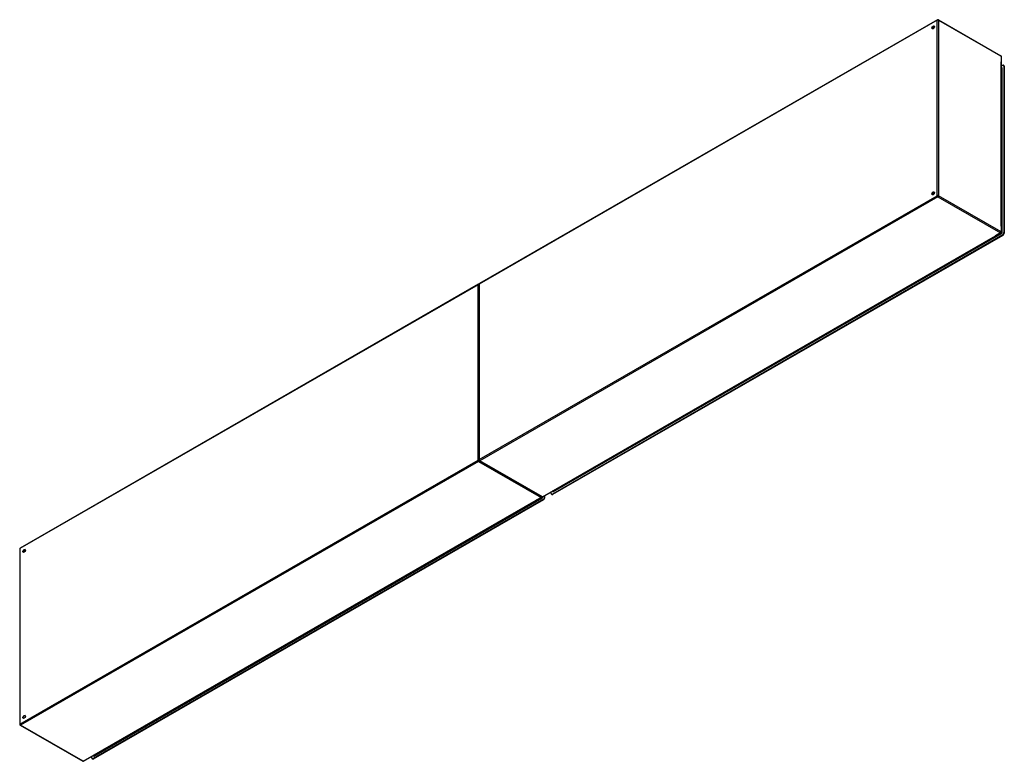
# Model space of a CAD drawing. Header units: inches. Extents: x 618 to 727, y 246 to 329.
import ezdxf

# ---------------------------------------------------------------- set-up
doc = ezdxf.new("R2010")
doc.units = ezdxf.units.IN
doc.header["$MEASUREMENT"] = 0
doc.layers.add('Visible Edges(ANSI)', color=7, linetype='Continuous', lineweight=25)
doc.layers.add('Visible Tangent Edges(ANSI)', color=7, linetype='Continuous', lineweight=25)

msp = doc.modelspace()

# ---------------------------------------------------------------- linework, layer by layer
at = {"layer": 'Visible Edges(ANSI)'}
for p, q in [((719.58, 328.57), (668.81, 299.33)), ((719.68, 328.57), (726.61, 324.58)), ((726.66, 305.03), (726.66, 324.49)), ((726.8, 323.52), (726.66, 323.44)), ((726.66, 323.25), (726.69, 323.23)), ((726.94, 323.5), (726.9, 323.53)), ((726.94, 323.44), (726.94, 304.98)), ((726.99, 304.95), (726.99, 323.41)), ((675.84, 275.71), (726.61, 304.95)), ((726.8, 304.73), (676.89, 275.99)), ((676.94, 275.97), (726.85, 304.71)), ((668.67, 299.25), (617.9, 270.01)), ((668.76, 299.24), (668.76, 279.79)), ((668.81, 279.7), (675.74, 275.71)), ((676.75, 276.07), (676.75, 276.23)), ((676.92, 276.33), (676.95, 276.31)), ((624.93, 246.39), (675.7, 275.63)), ((675.89, 275.42), (625.98, 246.68)), ((626.03, 246.65), (675.93, 275.39)), ((676.03, 275.82), (676.03, 275.66)), ((676.07, 275.63), (676.07, 275.84)), ((676.84, 275.96), (676.79, 275.98)), ((617.85, 269.93), (617.85, 250.47)), ((617.9, 250.38), (624.83, 246.39)), ((625.84, 246.76), (625.84, 246.92)), ((625.93, 246.64), (625.88, 246.67)), ((626.01, 247.01), (626.04, 246.99))]:
    msp.add_line(p, q, dxfattribs=at)
for centre, start, end in [((719.63, 328.48), 60.064, 119.936), ((726.56, 324.49), 0, 60.064), ((726.56, 305.03), 299.936, 0), ((668.72, 299.16), 65.2525, 119.936), ((668.86, 299.24), 119.936, 180), ((668.86, 279.79), 180, 240.064), ((675.65, 275.71), 299.936, 354.6195), ((675.79, 275.79), 240.064, 299.936), ((617.95, 269.93), 119.936, 180), ((617.95, 250.47), 180, 240.064), ((624.88, 246.48), 240.064, 299.936)]:
    msp.add_arc(centre, 0.099, start, end, dxfattribs=at)
for centre, major_axis in [((719.1, 327.72), (-0.097, -0.169)), ((719.1, 309.33), (-0.097, -0.169)), ((618.34, 269.7), (0.097, 0.169)), ((618.34, 251.3), (0.097, 0.169))]:
    msp.add_ellipse(centre, major_axis=major_axis, ratio=0.578093, dxfattribs=at)
for centre, major_axis, start_param, end_param in [((719.15, 327.7), (0.097, 0.169), 0.24866, 2.892933), ((726.8, 323.36), (0.098, 0.171), 5.495853, 7.06665), ((726.85, 323.33), (0.098, 0.171), 5.495853, 6.283185), ((719.15, 309.3), (0.097, 0.169), 0.24866, 2.892933), ((726.8, 304.9), (-0.098, -0.171), 0.783464, 2.354261), ((726.85, 304.87), (0.098, 0.171), 3.925057, 5.495853), ((675.89, 275.58), (-0.098, -0.171), 0.783464, 2.354261), ((675.93, 275.55), (0.098, 0.171), 3.925057, 5.495853), ((676.89, 276.15), (-0.098, -0.171), 5.495853, 7.06665), ((676.94, 276.13), (-0.098, -0.171), 0, 0.783464), ((618.38, 269.67), (0.097, 0.169), 0.24866, 2.892933), ((618.38, 251.28), (0.097, 0.169), 0.24866, 2.892933), ((625.98, 246.84), (-0.098, -0.171), 5.495853, 7.06665), ((626.03, 246.81), (-0.098, -0.171), 0, 0.783464)]:
    msp.add_ellipse(centre, major_axis=major_axis, ratio=0.578093, start_param=start_param, end_param=end_param, dxfattribs=at)
at = {"layer": 'Visible Tangent Edges(ANSI)'}
for p, q in [((719.56, 328.52), (668.79, 299.28)), ((719.56, 309.06), (719.56, 328.52)), ((719.7, 328.52), (726.63, 324.53)), ((719.7, 328.52), (719.7, 309.06)), ((726.63, 324.53), (726.63, 323.9)), ((726.63, 305.71), (726.63, 323.9)), ((726.66, 323.21), (726.71, 323.18)), ((726.71, 323.18), (726.71, 305.03)), ((726.76, 305.03), (726.76, 323.18)), ((726.94, 323.44), (726.99, 323.41)), ((668.79, 279.83), (719.56, 309.06)), ((719.63, 308.94), (668.86, 279.7)), ((719.63, 308.94), (726.56, 304.95)), ((726.63, 305.07), (719.7, 309.06)), ((726.63, 305.71), (726.63, 305.07)), ((675.79, 275.71), (726.02, 304.64)), ((677.02, 276.28), (726.67, 304.87)), ((677.07, 276.36), (726.57, 304.86)), ((726.56, 304.95), (726.02, 304.64)), ((726.64, 304.9), (726.57, 304.86)), ((726.59, 304.93), (726.64, 304.9)), ((726.71, 305.03), (726.66, 305.06)), ((726.8, 304.73), (726.85, 304.71)), ((726.99, 304.95), (726.94, 304.98)), ((668.65, 299.2), (617.88, 269.97)), ((668.65, 279.74), (668.65, 299.2)), ((668.79, 299.28), (668.79, 279.83)), ((617.88, 250.51), (668.65, 279.74)), ((668.72, 279.62), (617.95, 250.39)), ((668.72, 279.62), (675.65, 275.63)), ((675.79, 275.71), (668.86, 279.7)), ((677, 276.32), (676.95, 276.35)), ((677.07, 276.36), (677, 276.32)), ((624.88, 246.39), (675.11, 275.32)), ((626.11, 246.96), (675.75, 275.55)), ((626.16, 247.04), (675.66, 275.55)), ((675.65, 275.63), (675.11, 275.32)), ((675.73, 275.59), (675.66, 275.55)), ((675.68, 275.62), (675.73, 275.59)), ((675.85, 275.71), (675.85, 275.71)), ((675.89, 275.42), (675.93, 275.39)), ((676.07, 275.63), (676.03, 275.66)), ((676.94, 275.97), (676.89, 275.99)), ((617.88, 269.97), (617.88, 250.51)), ((618.42, 269.63), (618.28, 269.71)), ((618.44, 269.66), (618.3, 269.75)), ((624.88, 246.39), (617.95, 250.39)), ((626.03, 246.65), (625.98, 246.68)), ((626.09, 247), (626.04, 247.03)), ((626.16, 247.04), (626.09, 247))]:
    msp.add_line(p, q, dxfattribs=at)
for centre, major_axis, ratio, start_param, end_param in [((719.63, 328.48), (-0.0494, 0.0858), 0.578093, 0, 0.787332), ((719.63, 328.48), (-0.099, 0), 0.575862, 3.926991, 5.497787), ((719.63, 328.48), (0.0494, 0.0858), 0.578093, 5.495853, 6.283185), ((726.56, 324.49), (0.0494, 0.0858), 0.578093, 5.495853, 6.283185), ((726.56, 324.49), (0.099, 0), 0.575862, 0, 0.785398), ((726.67, 323.13), (0.065, 0.113), 0.578093, 5.495853, 6.988298), ((726.64, 323.14), (0.0494, 0.0858), 0.578093, 5.495853, 6.283185), ((726.74, 323.19), (-0.031, 0), 0.575862, 0.785398, 2.356194), ((719.63, 309.02), (0.099, 0), 0.575862, 0.785398, 2.356194), ((719.63, 309.02), (-0.0494, 0.0858), 0.578093, 0.787332, 2.358128), ((719.63, 309.02), (0.0494, 0.0858), 0.578093, 3.925057, 5.495853), ((726.56, 305.03), (-0.0494, -0.0858), 0.578093, 0.783464, 2.354261), ((726.56, 305.03), (0.0494, -0.0858), 0.578093, 5.499721, 6.283185), ((726.56, 305.03), (0.099, 0), 0.575862, 0, 0.785398), ((726.64, 304.99), (-0.0494, -0.0858), 0.578093, 0.783464, 2.354261), ((726.64, 304.88), (-0.0155, 0.0269), 0.578093, 3.928925, 5.499721), ((726.67, 304.97), (0.065, 0.113), 0.578093, 3.925057, 5.495853), ((726.74, 305.04), (-0.031, 0), 0.575862, 0.785398, 2.356194), ((668.72, 299.16), (-0.0494, 0.0858), 0.578093, 0, 0.787332), ((668.72, 299.16), (-0.099, 0), 0.575862, 4.28531, 5.497787), ((668.86, 299.24), (-0.099, 0), 0.575862, 5.497787, 6.283185), ((668.86, 299.24), (-0.0494, 0.0858), 0.578093, 0, 0.787332), ((668.72, 279.7), (0.099, 0), 0.575862, 1.091249, 2.356194), ((668.72, 279.7), (-0.0494, 0.0858), 0.578093, 0.787332, 2.358128), ((668.72, 279.7), (0.0494, 0.0858), 0.578093, 3.925057, 5.189623), ((668.86, 279.79), (-0.099, 0), 0.575862, 5.497787, 6.283185), ((668.86, 279.79), (0.0494, -0.0858), 0.578093, 3.928925, 5.499721), ((668.86, 279.79), (-0.0494, -0.0858), 0.578093, 0, 0.783464), ((677.02, 276.39), (-0.065, -0.113), 0.578093, 5.578073, 7.06665), ((677, 276.4), (-0.0494, -0.0858), 0.578093, 0, 0.783464), ((677, 276.29), (-0.0155, 0.0269), 0.578093, 3.928925, 5.499721), ((675.65, 275.71), (-0.0494, -0.0858), 0.578093, 0.783464, 1.99487), ((675.65, 275.71), (0.0494, -0.0858), 0.578093, 5.499721, 6.283185), ((675.73, 275.67), (-0.0494, -0.0858), 0.578093, 0.783464, 2.207295), ((675.73, 275.56), (-0.0155, 0.0269), 0.578093, 3.928925, 5.499721), ((675.79, 275.79), (-0.0494, -0.0858), 0.578093, 0, 0.783464), ((675.75, 275.65), (0.065, 0.113), 0.578093, 3.925057, 5.495853), ((675.79, 275.79), (0.0494, -0.0858), 0.578093, 5.499721, 6.283185), ((675.82, 275.72), (-0.031, 0), 0.575862, 1.685815, 2.356194), ((617.95, 269.93), (-0.099, 0), 0.575862, 5.497787, 6.283185), ((617.95, 269.93), (-0.0494, 0.0858), 0.578093, 0, 0.787332), ((617.95, 250.47), (-0.099, 0), 0.575862, 5.497787, 6.283185), ((617.95, 250.47), (0.0494, -0.0858), 0.578093, 3.928925, 5.499721), ((617.95, 250.47), (-0.0494, -0.0858), 0.578093, 0, 0.783464), ((626.11, 247.07), (-0.065, -0.113), 0.578093, 5.578073, 7.06665), ((626.09, 247.08), (-0.0494, -0.0858), 0.578093, 0, 0.783464), ((626.09, 246.97), (-0.0155, 0.0269), 0.578093, 3.928925, 5.499721), ((624.88, 246.48), (-0.0494, -0.0858), 0.578093, 0, 0.783464), ((624.88, 246.48), (0.0494, -0.0858), 0.578093, 5.499721, 6.283185)]:
    msp.add_ellipse(centre, major_axis=major_axis, ratio=ratio, start_param=start_param, end_param=end_param, dxfattribs=at)

doc.saveas('drawing.dxf')
